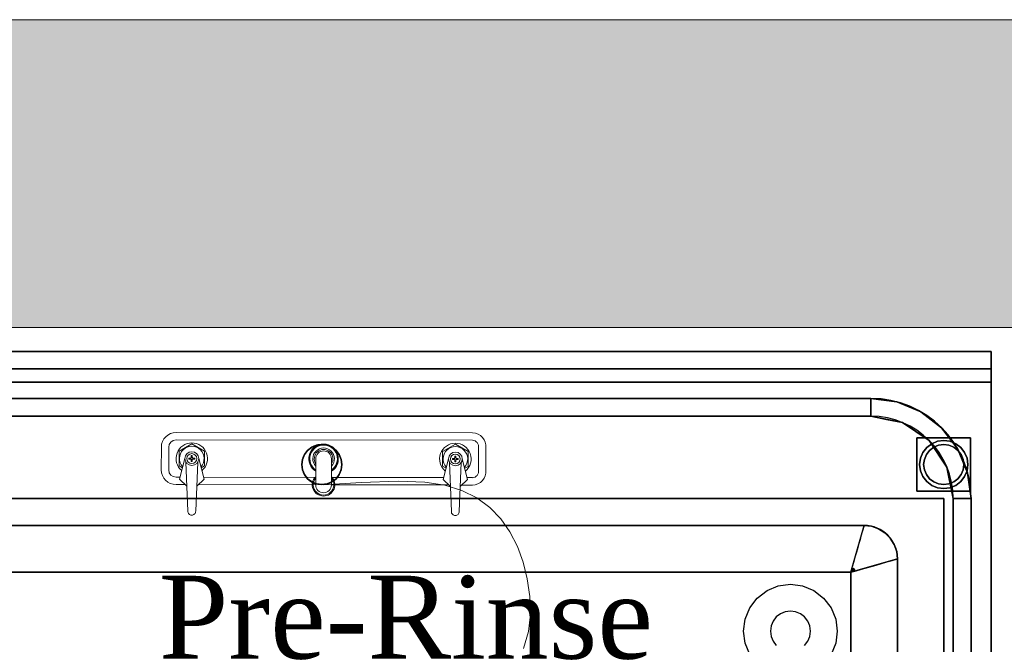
# Model space of a CAD drawing. Extents: x 3940905 to 4145695, y 925352 to 1109797.
# Tile 108 of 256: x 3948978 to 3949714, y 1101436 to 1101903. Entities that reach past the tile are written whole.
import ezdxf

# ---------------------------------------------------------------- set-up
doc = ezdxf.new("R2010")
doc.units = 0
doc.header["$LTSCALE"] = 750
doc.header["$MEASUREMENT"] = 0
for name, color, linetype, lineweight in [('CKD Equipments', 252, 'CONTINUOUS', 0), ('HATCH', 7, 'CONTINUOUS', 0), ('wall', 7, 'CONTINUOUS', 25)]:
    doc.layers.add(name, color=color, linetype=linetype, lineweight=lineweight)
doc.layers.add('TEXT', color=7, linetype='CONTINUOUS')
doc.styles.add('TXT1', font='times.ttf')

msp = doc.modelspace()

# ---------------------------------------------------------------- hatches: boundary and pattern name
at = {"layer": 'HATCH'}
h = msp.add_hatch(color=8, dxfattribs=at)
h.dxf.hatch_style = 1
h.paths.add_polyline_path([(3958691.96, 1101902.56), (3946096.96, 1101902.56), (3946096.96, 1087857.56), (3945966.96, 1087857.56), (3945966.96, 1073894.56), (3946129.96, 1073894.56), (3946129.96, 1067370.54), (3946586.96, 1067370.54), (3946586.96, 1071944.56), (3946586.96, 1074057.56), (3946196.96, 1074057.56), (3946196.96, 1087627.59), (3946321.96, 1087627.56), (3946321.96, 1101672.56), (3958691.96, 1101672.56)])

# ---------------------------------------------------------------- linework, layer by layer
at = {"layer": 'CKD Equipments', "color": 4, "lineweight": -2, "ltscale": 0.2}
for p, q in [((3948703.84, 1101654.66), (3949703.84, 1101654.66)), ((3949703.84, 1101654.66), (3949703.84, 1100954.66)), ((3948703.84, 1101641.66), (3949703.84, 1101641.66)), ((3948793.84, 1101619.54), (3949613.84, 1101619.54)), ((3949613.84, 1101606.26), (3948793.84, 1101606.26)), ((3949675.45, 1101044.66), (3949675.45, 1101544.66)), ((3949688.73, 1101544.66), (3949688.73, 1101044.66)), ((3948798.84, 1101524.66), (3949608.84, 1101524.66)), ((3949633.84, 1101499.66), (3949633.84, 1101049.66)), ((3949598.84, 1101489.66), (3948808.84, 1101489.66)), ((3949598.84, 1101059.66), (3949598.84, 1101489.66))]:
    msp.add_line(p, q, dxfattribs=at)
at = {"layer": 'CKD Equipments', "color": 6, "lineweight": 0}
for p, q in [((3949316.48, 1101593.77), (3949095.02, 1101594.1)), ((3949083.99, 1101583.1), (3949083.96, 1101566.2)), ((3949089.5, 1101583.09), (3949089.47, 1101566.19)), ((3949316.47, 1101588.27), (3949095.01, 1101588.59)), ((3949097.21, 1101580.14), (3949106.76, 1101585.63)), ((3949106.76, 1101585.63), (3949116.29, 1101580.11)), ((3949303.61, 1101585.35), (3949294.06, 1101579.85)), ((3949313.14, 1101579.82), (3949303.61, 1101585.35)), ((3949320.84, 1101565.86), (3949320.87, 1101582.75)), ((3949326.35, 1101565.85), (3949326.38, 1101582.74)), ((3949097.19, 1101569.12), (3949097.21, 1101580.14)), ((3949101.6, 1101574.62), (3949097.54, 1101559.2)), ((3949104.57, 1101574.25), (3949104.57, 1101574.99)), ((3949104.57, 1101574.99), (3949105.64, 1101574.99)), ((3949106.38, 1101576.79), (3949107.11, 1101576.79)), ((3949106.38, 1101575.72), (3949106.38, 1101576.79)), ((3949107.11, 1101576.79), (3949107.11, 1101575.72)), ((3949107.85, 1101574.98), (3949108.92, 1101574.98)), ((3949108.92, 1101574.98), (3949108.92, 1101574.25)), ((3949111.89, 1101574.61), (3949115.9, 1101559.18)), ((3949116.29, 1101580.11), (3949116.28, 1101569.09)), ((3949199.29, 1101574.48), (3949199.26, 1101555.02)), ((3949205.18, 1101580.35), (3949205.18, 1101580.35)), ((3949211.02, 1101555), (3949211.05, 1101574.46)), ((3949294.06, 1101579.85), (3949294.04, 1101568.83)), ((3949298.45, 1101574.34), (3949294.39, 1101558.92)), ((3949302.49, 1101574.7), (3949301.42, 1101574.7)), ((3949301.42, 1101574.7), (3949301.42, 1101573.96)), ((3949303.96, 1101576.5), (3949303.23, 1101576.5)), ((3949303.23, 1101576.5), (3949303.23, 1101575.43)), ((3949303.96, 1101575.43), (3949303.96, 1101576.5)), ((3949305.77, 1101574.69), (3949304.7, 1101574.69)), ((3949305.77, 1101573.96), (3949305.77, 1101574.69)), ((3949313.13, 1101568.81), (3949313.14, 1101579.82)), ((3949099.76, 1101567.63), (3949097.19, 1101569.12)), ((3949102.33, 1101571.97), (3949103.75, 1101535.32)), ((3949105.64, 1101574.25), (3949104.57, 1101574.25)), ((3949106.37, 1101572.44), (3949106.38, 1101573.52)), ((3949107.11, 1101572.44), (3949106.37, 1101572.44)), ((3949107.11, 1101573.51), (3949107.11, 1101572.44)), ((3949108.92, 1101574.25), (3949107.85, 1101574.25)), ((3949111.15, 1101571.96), (3949109.63, 1101535.32)), ((3949116.28, 1101569.09), (3949113.71, 1101567.61)), ((3949294.04, 1101568.83), (3949296.61, 1101567.35)), ((3949299.18, 1101571.69), (3949300.6, 1101535.04)), ((3949301.42, 1101573.96), (3949302.49, 1101573.96)), ((3949303.23, 1101573.23), (3949303.22, 1101572.16)), ((3949303.22, 1101572.16), (3949303.96, 1101572.16)), ((3949303.96, 1101572.16), (3949303.96, 1101573.23)), ((3949304.7, 1101573.96), (3949305.77, 1101573.96)), ((3949308, 1101571.67), (3949306.47, 1101535.03)), ((3949308.74, 1101574.32), (3949312.75, 1101558.89)), ((3949310.56, 1101567.33), (3949313.13, 1101568.81)), ((3949094.97, 1101560.68), (3949097.93, 1101560.67)), ((3949115.52, 1101560.65), (3949199.27, 1101560.53)), ((3949211.02, 1101560.51), (3949294.78, 1101560.39)), ((3949312.37, 1101560.36), (3949316.43, 1101560.35)), ((3949094.96, 1101555.17), (3949101.83, 1101555.16)), ((3949097.54, 1101559.2), (3949103.03, 1101554.03)), ((3949115.9, 1101559.18), (3949110.4, 1101554.02)), ((3949111.61, 1101555.14), (3949199.26, 1101555.02)), ((3949211.02, 1101555), (3949298.68, 1101554.87)), ((3949294.39, 1101558.92), (3949299.88, 1101553.74)), ((3949312.75, 1101558.89), (3949307.25, 1101553.73)), ((3949308.45, 1101554.86), (3949316.42, 1101554.85)), ((3949205.13, 1101549.13), (3949205.13, 1101549.13)), ((3949106.68, 1101532.38), (3949106.68, 1101532.38)), ((3949303.53, 1101532.09), (3949303.53, 1101532.09))]:
    msp.add_line(p, q, dxfattribs=at)
at = {"layer": 'CKD Equipments', "color": 5, "lineweight": 0}
for p, q in [((3949233.12, 1101556.67), (3949205.14, 1101555.01)), ((3949260.93, 1101557.63), (3949233.12, 1101556.67)), ((3949280.75, 1101557.06), (3949260.93, 1101557.63)), ((3949295.74, 1101554.84), (3949280.75, 1101557.06)), ((3949308.54, 1101550.85), (3949295.74, 1101554.84)), ((3949319.72, 1101545.19), (3949308.54, 1101550.85)), ((3949329.38, 1101538.03), (3949319.72, 1101545.19)), ((3949337.57, 1101529.5), (3949329.38, 1101538.03)), ((3949344.39, 1101519.75), (3949337.57, 1101529.5)), ((3949349.9, 1101508.94), (3949344.39, 1101519.75)), ((3949354.18, 1101497.22), (3949349.9, 1101508.94)), ((3949357.3, 1101484.73), (3949354.18, 1101497.22)), ((3949359.26, 1101471.67), (3949357.3, 1101484.73)), ((3949359.71, 1101458.4), (3949359.26, 1101471.67)), ((3949358.21, 1101445.31), (3949359.71, 1101458.4)), ((3949354.35, 1101432.82), (3949358.21, 1101445.31))]:
    msp.add_line(p, q, dxfattribs=at)
at = {"layer": 'CKD Equipments', "color": 4, "lineweight": -2, "ltscale": 0.2}
for centre, radius, start, end in [((3949613.84, 1101544.66), 74.89, 0, 90), ((3949613.84, 1101544.66), 61.61, 0, 90), ((3949203.84, 1101570.16), 15, 0, 180), ((3949203.84, 1101570.16), 15, 180, 0), ((3949608.84, 1101499.66), 25, 0, 90)]:
    msp.add_arc(centre, radius, start, end, dxfattribs=at)
at = {"layer": 'CKD Equipments', "color": 6, "lineweight": 0, "extrusion": (0, 0, -1)}
for centre, major_axis, start_param, end_param in [((3949095, 1101583.08), (-7.79, 7.79), 5.499248, 7.070044), ((3949316.29, 1101583.65), (-7.16, 7.16), 0.803528, 2.446153), ((3949095, 1101583.08), (3.9, 3.9), 3.928452, 5.499248), ((3949106.74, 1101574.62), (8.31, 8.31), 3.050809, 7.947687), ((3949106.74, 1101574.62), (-6.51, 6.51), 4.755399, 9.38469), ((3949205.17, 1101574.47), (7.79, 7.79), 2.920192, 8.078305), ((3949205.17, 1101574.47), (7.53, 7.53), 2.942086, 8.056411), ((3949205.17, 1101574.47), (7.27, 7.27), 2.965901, 8.032595), ((3949205.17, 1101574.47), (5.71, 5.71), 3.171995, 7.826501), ((3949205.17, 1101574.47), (4.93, 4.93), 3.35883, 7.639666), ((3949303.59, 1101574.33), (8.31, 8.31), 3.050809, 7.947687), ((3949303.59, 1101574.33), (-6.51, 6.51), 4.755399, 9.38469), ((3949316.28, 1101583.61), (3.3, 3.3), -0.7459, 0.970137), ((3949106.74, 1101574.62), (-3.64, 3.64), 5.499248, 11.782433), ((3949106.74, 1101574.62), (-2.6, 2.6), 5.499248, 11.782433), ((3949105.64, 1101575.72), (-0.519, 0.519), 2.357655, 3.928452), ((3949106.74, 1101574.62), (-0.519, 0.519), 5.499248, 11.782433), ((3949107.85, 1101575.72), (0.519, 0.519), 2.357655, 3.928452), ((3949205.17, 1101574.47), (-4.16, 4.16), 5.499248, 7.070044), ((3949205.17, 1101574.47), (-4.16, 4.16), 0.786859, 2.357655), ((3949303.59, 1101574.33), (-3.64, 3.64), 5.499248, 11.782433), ((3949303.59, 1101574.33), (-2.6, 2.6), 5.499248, 11.782433), ((3949302.49, 1101575.43), (-0.519, 0.519), 2.357655, 3.928452), ((3949303.59, 1101574.33), (-0.519, 0.519), 5.499248, 11.782433), ((3949304.7, 1101575.43), (0.519, 0.519), 2.357655, 3.928452), ((3949105.64, 1101573.52), (0.519, 0.519), -0.783937, 0.786859), ((3949107.84, 1101573.51), (0.519, 0.519), 3.928452, 5.499248), ((3949302.49, 1101573.23), (0.519, 0.519), -0.783937, 0.786859), ((3949304.69, 1101573.23), (0.519, 0.519), 3.928452, 5.499248), ((3949094.98, 1101566.19), (-7.79, 7.79), 3.928452, 5.499248), ((3949094.98, 1101566.19), (-3.9, 3.9), 3.928452, 5.499248), ((3949205.14, 1101555.01), (5.97, 5.97), -0.01461, 4.729921), ((3949205.14, 1101555.01), (-5.45, 5.45), 1.653108, 6.203796), ((3949316.27, 1101564.97), (-7.16, 7.16), 2.269158, 3.911783), ((3949316.26, 1101565.01), (3.3, 3.3), 0.603582, 2.319618), ((3949205.14, 1101555.01), (4.16, 4.16), 2.357655, 3.928452), ((3949205.14, 1101555.01), (-4.16, 4.16), 2.357655, 3.928452), ((3949106.69, 1101535.32), (2.08, 2.08), 2.357655, 3.928452), ((3949106.69, 1101535.32), (-2.08, 2.08), 2.357655, 3.928452), ((3949303.54, 1101535.03), (2.08, 2.08), 2.357655, 3.928452), ((3949303.54, 1101535.03), (-2.08, 2.08), 2.357655, 3.928452)]:
    msp.add_ellipse(centre, major_axis=major_axis, ratio=1, start_param=start_param, end_param=end_param, dxfattribs=at)
at = {"layer": 'CKD Equipments', "color": 4, "lineweight": -2, "ltscale": 0.2}
for points, invisible_edges in [([(3949196.34, 1101583.15, 850), (3949193.23, 1101580.76, 850), (3948703.84, 1101654.66, 850)], 14), ([(3949203.84, 1101585.16, 850), (3949199.96, 1101584.64, 850), (3948703.84, 1101654.66, 850), (3949703.84, 1101654.66, 850)], 10), ([(3949196.34, 1101583.15, 850), (3948703.84, 1101654.66, 850), (3949199.96, 1101584.64, 850)], 3), ([(3948703.84, 1101654.66, 850), (3949193.23, 1101580.76, 850), (3949190.85, 1101577.66, 850), (3948739.34, 1101544.66, 850)], 13), ([(3949703.84, 1101654.66, 850), (3949207.72, 1101584.64, 850), (3949203.84, 1101585.16, 850)], 13), ([(3949211.34, 1101583.15, 850), (3949207.72, 1101584.64, 850), (3949703.84, 1101654.66, 850)], 14), ([(3949214.45, 1101580.76, 850), (3949211.34, 1101583.15, 850), (3949703.84, 1101654.66, 850)], 14), ([(3949216.83, 1101577.66, 850), (3949214.45, 1101580.76, 850), (3949703.84, 1101654.66, 850)], 14), ([(3949216.83, 1101577.66, 850), (3949703.84, 1101654.66, 850), (3949668.34, 1101544.66, 850), (3949218.33, 1101574.04, 850)], 7), ([(3949703.84, 1100954.66, 850), (3949668.34, 1100990.16, 850), (3949668.34, 1101544.66, 850), (3949703.84, 1101654.66, 850)], 5), ([(3949703.84, 1101640.32, 905), (3949703.84, 1101638.73, 902.93), (3949703.84, 1101654.66, 850)], 14), ([(3949703.84, 1101641.32, 907.41), (3949703.84, 1101640.32, 905), (3949703.84, 1101654.66, 850)], 14), ([(3949703.84, 1101654.66, 1000), (3949703.84, 1101641.66, 1000), (3949703.84, 1101641.66, 910), (3949703.84, 1101654.66, 850)], 4), ([(3949703.84, 1101641.66, 910), (3949703.84, 1101641.32, 907.41), (3949703.84, 1101654.66, 850)], 14), ([(3949703.84, 1101631.66, 900), (3949703.84, 1100954.66, 900), (3949703.84, 1100954.66, 850), (3949703.84, 1101654.66, 850)], 8), ([(3949703.84, 1101636.66, 901.34), (3949703.84, 1101634.24, 900.34), (3949703.84, 1101654.66, 850)], 14), ([(3949703.84, 1101654.66, 850), (3949703.84, 1101634.24, 900.34), (3949703.84, 1101631.66, 900)], 13), ([(3949703.84, 1101636.66, 901.34), (3949703.84, 1101654.66, 850), (3949703.84, 1101638.73, 902.93)], 3), ([(3949703.84, 1101641.32, 907.41), (3949703.84, 1101641.66, 910), (3948703.84, 1101641.66, 910), (3948703.84, 1101641.32, 907.41)], 8), ([(3948703.84, 1101640.32, 905), (3949703.84, 1101640.32, 905), (3949703.84, 1101641.32, 907.41), (3948703.84, 1101641.32, 907.41)], 5), ([(3949703.84, 1101640.32, 905), (3948703.84, 1101640.32, 905), (3948703.84, 1101638.73, 902.93), (3949703.84, 1101638.73, 902.93)], 5), ([(3949703.84, 1101638.73, 902.93), (3948703.84, 1101638.73, 902.93), (3948703.84, 1101636.66, 901.34), (3949703.84, 1101636.66, 901.34)], 5), ([(3948703.84, 1101634.24, 900.34), (3949703.84, 1101634.24, 900.34), (3949703.84, 1101636.66, 901.34), (3948703.84, 1101636.66, 901.34)], 5), ([(3948703.84, 1101631.66, 900), (3949703.84, 1101631.66, 900), (3949703.84, 1101634.24, 900.34), (3948703.84, 1101634.24, 900.34)], 4), ([(3948793.84, 1101619.54, 900), (3949613.84, 1101619.54, 900), (3949703.84, 1101631.66, 900), (3948703.84, 1101631.66, 900)], 10), ([(3949613.84, 1101619.54, 900), (3949633.22, 1101616.99, 900), (3949703.84, 1101631.66, 900)], 14), ([(3949633.22, 1101616.99, 900), (3949651.28, 1101609.51, 900), (3949703.84, 1101631.66, 900)], 14), ([(3949651.28, 1101609.51, 900), (3949666.79, 1101597.61, 900), (3949703.84, 1101631.66, 900)], 14), ([(3949678.69, 1101582.1, 900), (3949703.84, 1101631.66, 900), (3949666.79, 1101597.61, 900)], 3), ([(3949703.84, 1101631.66, 900), (3949678.69, 1101582.1, 900), (3949686.17, 1101564.04, 900)], 13), ([(3949686.17, 1101564.04, 900), (3949688.73, 1101544.66, 900), (3949703.84, 1101631.66, 900)], 14), ([(3949703.84, 1101631.66, 900), (3949688.73, 1101544.66, 900), (3949688.73, 1101044.66, 900), (3949703.84, 1100954.66, 900)], 5), ([(3949625.63, 1101603.92, 890), (3949613.84, 1101619.54, 900), (3949613.84, 1101606.26, 890)], 1), ([(3949625.63, 1101603.92, 890), (3949633.22, 1101616.99, 900), (3949613.84, 1101619.54, 900)], 13), ([(3949625.63, 1101603.92, 890), (3949637.42, 1101601.57, 890), (3949633.22, 1101616.99, 900)], 14), ([(3949651.28, 1101609.51, 900), (3949633.22, 1101616.99, 900), (3949637.42, 1101601.57, 890)], 14), ([(3949203.84, 1101585.16, 890), (3949207.72, 1101584.64, 890), (3949613.84, 1101606.26, 890), (3948793.84, 1101606.26, 890)], 10), ([(3948793.84, 1101606.26, 890), (3949199.96, 1101584.64, 890), (3949203.84, 1101585.16, 890)], 13), ([(3948793.84, 1101606.26, 890), (3949190.85, 1101577.66, 890), (3949193.23, 1101580.76, 890)], 13), ([(3948793.84, 1101606.26, 890), (3949193.23, 1101580.76, 890), (3949196.34, 1101583.15, 890)], 13), ([(3948793.84, 1101606.26, 890), (3949196.34, 1101583.15, 890), (3949199.96, 1101584.64, 890)], 13), ([(3948798.84, 1101524.66, 890), (3949189.35, 1101566.27, 890), (3949188.84, 1101570.16, 890), (3948793.84, 1101606.26, 890)], 13), ([(3948793.84, 1101606.26, 890), (3949188.84, 1101570.16, 890), (3949189.35, 1101574.04, 890)], 13), ([(3949190.85, 1101577.66, 890), (3948793.84, 1101606.26, 890), (3949189.35, 1101574.04, 890)], 3), ([(3949613.84, 1101606.26, 890), (3949207.72, 1101584.64, 890), (3949211.34, 1101583.15, 890)], 13), ([(3949613.84, 1101606.26, 890), (3949211.34, 1101583.15, 890), (3949214.45, 1101580.76, 890)], 13), ([(3949613.84, 1101606.26, 890), (3949214.45, 1101580.76, 890), (3949216.83, 1101577.66, 890)], 13), ([(3949216.83, 1101577.66, 890), (3949218.33, 1101574.04, 890), (3949613.84, 1101606.26, 890)], 14), ([(3949613.84, 1101606.26, 890), (3949218.33, 1101574.04, 890), (3949218.84, 1101570.16, 890), (3949608.84, 1101524.66, 890)], 13), ([(3949613.84, 1101606.26, 890), (3949608.84, 1101524.66, 890), (3949614.4, 1101524.03, 890), (3949637.42, 1101601.57, 890)], 5), ([(3949651.28, 1101609.51, 900), (3949637.42, 1101601.57, 890), (3949647.41, 1101594.9, 890)], 13), ([(3949651.28, 1101609.51, 900), (3949647.41, 1101594.9, 890), (3949666.79, 1101597.61, 900)], 3), ([(3949637.42, 1101601.57, 890), (3949614.4, 1101524.03, 890), (3949657.4, 1101588.22, 890)], 3), ([(3949657.4, 1101588.22, 890), (3949666.79, 1101597.61, 900), (3949647.41, 1101594.9, 890)], 3), ([(3949664.08, 1101578.23, 890), (3949666.79, 1101597.61, 900), (3949657.4, 1101588.22, 890)], 3), ([(3949666.79, 1101597.61, 900), (3949664.08, 1101578.23, 890), (3949678.69, 1101582.1, 900)], 3), ([(3949193.23, 1101580.76, 850), (3949196.34, 1101583.15, 850), (3949196.34, 1101583.15, 890), (3949193.23, 1101580.76, 890)], 10), ([(3949196.34, 1101583.15, 850), (3949199.96, 1101584.64, 850), (3949199.96, 1101584.64, 890), (3949196.34, 1101583.15, 890)], 10), ([(3949203.84, 1101585.16, 890), (3949199.96, 1101584.64, 890), (3949199.96, 1101584.64, 850), (3949203.84, 1101585.16, 850)], 10), ([(3949203.84, 1101585.16, 850), (3949207.72, 1101584.64, 850), (3949207.72, 1101584.64, 890), (3949203.84, 1101585.16, 890)], 10), ([(3949207.72, 1101584.64, 850), (3949211.34, 1101583.15, 850), (3949211.34, 1101583.15, 890), (3949207.72, 1101584.64, 890)], 10), ([(3949211.34, 1101583.15, 850), (3949214.45, 1101580.76, 850), (3949214.45, 1101580.76, 890), (3949211.34, 1101583.15, 890)], 10), ([(3949619.69, 1101522.18, 890), (3949670.76, 1101568.23, 890), (3949657.4, 1101588.22, 890), (3949614.4, 1101524.03, 890)], 5), ([(3949685.73, 1101574.81, 5), (3949668.34, 1101588.16, 5), (3949663.68, 1101587.54, 5), (3949652.75, 1101579.16, 5)], 13), ([(3949681.07, 1101582.88, 0), (3949683.93, 1101579.16, 0), (3949652.75, 1101579.16, 0), (3949668.34, 1101588.16, 0)], 14), ([(3949652.75, 1101579.16, 0), (3949663.68, 1101587.54, 0), (3949668.34, 1101588.16, 0)], 13), ([(3949663.68, 1101587.54, 5), (3949659.34, 1101585.74, 5), (3949655.61, 1101582.88, 5), (3949652.75, 1101579.16, 5)], 8), ([(3949655.61, 1101582.88, 0), (3949659.34, 1101585.74, 0), (3949663.68, 1101587.54, 0), (3949652.75, 1101579.16, 0)], 4), ([(3949655.61, 1101582.88, 0), (3949652.75, 1101579.16, 0), (3949652.75, 1101579.16, 5), (3949655.61, 1101582.88, 5)], 10), ([(3949653.34, 1101570.16, 5), (3949653.85, 1101574.04, 5), (3949655.35, 1101577.66, 5), (3949668.34, 1101585.16, 5)], 12), ([(3949660.84, 1101583.15, 5), (3949664.46, 1101584.64, 5), (3949668.34, 1101585.16, 5), (3949655.35, 1101577.66, 5)], 12), ([(3949655.35, 1101577.66, 75), (3949660.84, 1101583.15, 75), (3949657.73, 1101580.76, 75)], 1), ([(3949660.84, 1101583.15, 5), (3949655.35, 1101577.66, 5), (3949657.73, 1101580.76, 5)], 1), ([(3949659.34, 1101585.74, 0), (3949655.61, 1101582.88, 0), (3949655.61, 1101582.88, 5), (3949659.34, 1101585.74, 5)], 10), ([(3949660.84, 1101583.15, 75), (3949660.84, 1101583.15, 5), (3949657.73, 1101580.76, 5), (3949657.73, 1101580.76, 75)], 5), ([(3949663.68, 1101587.54, 0), (3949659.34, 1101585.74, 0), (3949659.34, 1101585.74, 5), (3949663.68, 1101587.54, 5)], 10), ([(3949664.46, 1101584.64, 75), (3949660.84, 1101583.15, 75), (3949668.34, 1101585.16, 75)], 2), ([(3949664.46, 1101584.64, 75), (3949664.46, 1101584.64, 5), (3949660.84, 1101583.15, 5), (3949660.84, 1101583.15, 75)], 5), ([(3949668.34, 1101588.16, 0), (3949663.68, 1101587.54, 0), (3949663.68, 1101587.54, 5), (3949668.34, 1101588.16, 5)], 10), ([(3949664.08, 1101578.23, 890), (3949670.76, 1101568.23, 890), (3949678.69, 1101582.1, 900)], 14), ([(3949664.46, 1101584.64, 5), (3949664.46, 1101584.64, 75), (3949668.34, 1101585.16, 75), (3949668.34, 1101585.16, 5)], 5), ([(3949685.73, 1101574.81, 5), (3949683.93, 1101579.16, 5), (3949681.07, 1101582.88, 5), (3949668.34, 1101588.16, 5)], 12), ([(3949677.34, 1101585.74, 5), (3949673, 1101587.54, 5), (3949668.34, 1101588.16, 5), (3949681.07, 1101582.88, 5)], 4), ([(3949668.34, 1101588.16, 0), (3949673, 1101587.54, 0), (3949677.34, 1101585.74, 0), (3949681.07, 1101582.88, 0)], 8), ([(3949668.34, 1101588.16, 5), (3949673, 1101587.54, 5), (3949673, 1101587.54, 0), (3949668.34, 1101588.16, 0)], 10), ([(3949672.22, 1101584.64, 75), (3949668.34, 1101585.16, 75), (3949678.95, 1101580.76, 75), (3949675.84, 1101583.15, 75)], 2), ([(3949678.95, 1101580.76, 5), (3949668.34, 1101585.16, 5), (3949672.22, 1101584.64, 5), (3949675.84, 1101583.15, 5)], 1), ([(3949672.22, 1101584.64, 75), (3949672.22, 1101584.64, 5), (3949668.34, 1101585.16, 5), (3949668.34, 1101585.16, 75)], 5), ([(3949670.76, 1101568.23, 890), (3949686.17, 1101564.04, 900), (3949678.69, 1101582.1, 900)], 13), ([(3949675.84, 1101583.15, 75), (3949675.84, 1101583.15, 5), (3949672.22, 1101584.64, 5), (3949672.22, 1101584.64, 75)], 5), ([(3949677.34, 1101585.74, 0), (3949673, 1101587.54, 0), (3949673, 1101587.54, 5), (3949677.34, 1101585.74, 5)], 10), ([(3949678.95, 1101580.76, 75), (3949678.95, 1101580.76, 5), (3949675.84, 1101583.15, 5), (3949675.84, 1101583.15, 75)], 5), ([(3949681.07, 1101582.88, 0), (3949677.34, 1101585.74, 0), (3949677.34, 1101585.74, 5), (3949681.07, 1101582.88, 5)], 10), ([(3949683.93, 1101579.16, 0), (3949681.07, 1101582.88, 0), (3949681.07, 1101582.88, 5), (3949683.93, 1101579.16, 5)], 10), ([(3949190.85, 1101577.66, 850), (3949189.35, 1101574.04, 850), (3948739.34, 1101544.66, 850)], 14), ([(3949189.35, 1101574.04, 850), (3949190.85, 1101577.66, 850), (3949190.85, 1101577.66, 890), (3949189.35, 1101574.04, 890)], 10), ([(3949190.85, 1101577.66, 850), (3949193.23, 1101580.76, 850), (3949193.23, 1101580.76, 890), (3949190.85, 1101577.66, 890)], 10), ([(3949214.45, 1101580.76, 850), (3949216.83, 1101577.66, 850), (3949216.83, 1101577.66, 890), (3949214.45, 1101580.76, 890)], 10), ([(3949216.83, 1101577.66, 850), (3949218.33, 1101574.04, 850), (3949218.33, 1101574.04, 890), (3949216.83, 1101577.66, 890)], 10), ([(3949652.75, 1101579.16, 5), (3949650.95, 1101574.81, 5), (3949650.34, 1101570.16, 5), (3949685.73, 1101574.81, 5)], 12), ([(3949652.75, 1101579.16, 0), (3949683.93, 1101579.16, 0), (3949650.95, 1101565.5, 0), (3949650.34, 1101570.16, 0)], 11), ([(3949652.75, 1101579.16, 0), (3949650.34, 1101570.16, 0), (3949650.95, 1101574.81, 0)], 1), ([(3949650.34, 1101570.16, 5), (3949685.73, 1101565.5, 5), (3949686.34, 1101570.16, 5), (3949685.73, 1101574.81, 5)], 9), ([(3949650.34, 1101570.16, 5), (3949650.95, 1101574.81, 5), (3949650.95, 1101574.81, 0), (3949650.34, 1101570.16, 0)], 2), ([(3949650.95, 1101565.5, 0), (3949683.93, 1101579.16, 0), (3949685.73, 1101574.81, 0), (3949685.73, 1101565.5, 0)], 13), ([(3949652.75, 1101579.16, 0), (3949650.95, 1101574.81, 0), (3949650.95, 1101574.81, 5), (3949652.75, 1101579.16, 5)], 10), ([(3949682.83, 1101574.04, 75), (3949681.33, 1101577.66, 75), (3949678.95, 1101580.76, 75), (3949653.34, 1101570.16, 75)], 12), ([(3949655.35, 1101577.66, 75), (3949653.85, 1101574.04, 75), (3949653.34, 1101570.16, 75), (3949678.95, 1101580.76, 75)], 12), ([(3949655.35, 1101577.66, 75), (3949655.35, 1101577.66, 5), (3949653.85, 1101574.04, 5), (3949653.85, 1101574.04, 75)], 5), ([(3949657.73, 1101580.76, 75), (3949657.73, 1101580.76, 5), (3949655.35, 1101577.66, 5), (3949655.35, 1101577.66, 75)], 5), ([(3949678.95, 1101580.76, 5), (3949681.33, 1101577.66, 5), (3949682.83, 1101574.04, 5)], 12), ([(3949678.95, 1101580.76, 75), (3949681.33, 1101577.66, 75), (3949681.33, 1101577.66, 5), (3949678.95, 1101580.76, 5)], 10), ([(3949681.33, 1101577.66, 5), (3949681.33, 1101577.66, 75), (3949682.83, 1101574.04, 75), (3949682.83, 1101574.04, 5)], 5), ([(3949685.73, 1101574.81, 0), (3949683.93, 1101579.16, 0), (3949683.93, 1101579.16, 5), (3949685.73, 1101574.81, 5)], 10), ([(3949685.73, 1101565.5, 0), (3949685.73, 1101574.81, 0), (3949686.34, 1101570.16, 0)], 1), ([(3949686.34, 1101570.16, 0), (3949685.73, 1101574.81, 0), (3949685.73, 1101574.81, 5), (3949686.34, 1101570.16, 5)], 2), ([(3949188.84, 1101570.16, 850), (3948739.34, 1101544.66, 850), (3949189.35, 1101574.04, 850)], 3), ([(3949189.35, 1101566.27, 850), (3948739.34, 1101544.66, 850), (3949188.84, 1101570.16, 850)], 3), ([(3949188.84, 1101570.16, 850), (3949189.35, 1101574.04, 850), (3949189.35, 1101574.04, 890), (3949188.84, 1101570.16, 890)], 2), ([(3949189.35, 1101566.27, 890), (3949189.35, 1101566.27, 850), (3949188.84, 1101570.16, 850), (3949188.84, 1101570.16, 890)], 1), ([(3949218.33, 1101574.04, 850), (3949668.34, 1101544.66, 850), (3949218.84, 1101570.16, 850)], 3), ([(3949218.33, 1101574.04, 850), (3949218.84, 1101570.16, 850), (3949218.84, 1101570.16, 890), (3949218.33, 1101574.04, 890)], 8), ([(3949218.84, 1101570.16, 850), (3949668.34, 1101544.66, 850), (3949218.33, 1101566.27, 850)], 3), ([(3949218.84, 1101570.16, 890), (3949218.33, 1101566.27, 890), (3949608.84, 1101524.66, 890)], 14), ([(3949218.84, 1101570.16, 850), (3949218.33, 1101566.27, 850), (3949218.33, 1101566.27, 890), (3949218.84, 1101570.16, 890)], 2), ([(3949670.76, 1101568.23, 890), (3949619.69, 1101522.18, 890), (3949624.43, 1101519.2, 890), (3949675.45, 1101544.66, 890)], 5), ([(3949685.73, 1101565.5, 5), (3949650.34, 1101570.16, 5), (3949650.95, 1101565.5, 5), (3949659.34, 1101554.57, 5)], 13), ([(3949650.34, 1101570.16, 0), (3949650.95, 1101565.5, 0), (3949650.95, 1101565.5, 5), (3949650.34, 1101570.16, 5)], 2), ([(3949653.34, 1101570.16, 75), (3949653.85, 1101566.27, 75), (3949655.35, 1101562.66, 75), (3949682.83, 1101574.04, 75)], 12), ([(3949655.35, 1101562.66, 5), (3949653.34, 1101570.16, 5), (3949682.83, 1101574.04, 5), (3949657.73, 1101559.55, 5)], 7), ([(3949653.85, 1101574.04, 75), (3949653.85, 1101574.04, 5), (3949653.34, 1101570.16, 5), (3949653.34, 1101570.16, 75)], 1), ([(3949653.85, 1101566.27, 5), (3949653.34, 1101570.16, 5), (3949655.35, 1101562.66, 5)], 2), ([(3949653.34, 1101570.16, 75), (3949653.34, 1101570.16, 5), (3949653.85, 1101566.27, 5), (3949653.85, 1101566.27, 75)], 4), ([(3949682.83, 1101574.04, 75), (3949655.35, 1101562.66, 75), (3949657.73, 1101559.55, 75), (3949683.34, 1101570.16, 75)], 5), ([(3949657.73, 1101559.55, 75), (3949672.22, 1101555.67, 75), (3949675.84, 1101557.17, 75), (3949683.34, 1101570.16, 75)], 13), ([(3949686.17, 1101564.04, 900), (3949670.76, 1101568.23, 890), (3949673.1, 1101556.44, 890)], 13), ([(3949682.83, 1101566.27, 75), (3949683.34, 1101570.16, 75), (3949675.84, 1101557.17, 75), (3949681.33, 1101562.66, 75)], 6), ([(3949683.34, 1101570.16, 5), (3949682.83, 1101566.27, 5), (3949682.83, 1101574.04, 5)], 2), ([(3949683.34, 1101570.16, 5), (3949682.83, 1101574.04, 5), (3949682.83, 1101574.04, 75), (3949683.34, 1101570.16, 75)], 2), ([(3949682.83, 1101566.27, 75), (3949682.83, 1101566.27, 5), (3949683.34, 1101570.16, 5), (3949683.34, 1101570.16, 75)], 1), ([(3949686.34, 1101570.16, 5), (3949685.73, 1101565.5, 5), (3949685.73, 1101565.5, 0), (3949686.34, 1101570.16, 0)], 2), ([(3949189.35, 1101566.27, 850), (3949190.85, 1101562.66, 850), (3948739.34, 1101544.66, 850)], 14), ([(3949190.85, 1101562.66, 850), (3949193.23, 1101559.55, 850), (3948739.34, 1101544.66, 850)], 14), ([(3948798.84, 1101524.66, 890), (3949190.85, 1101562.66, 890), (3949189.35, 1101566.27, 890)], 13), ([(3948798.84, 1101524.66, 890), (3949193.23, 1101559.55, 890), (3949190.85, 1101562.66, 890)], 13), ([(3949190.85, 1101562.66, 890), (3949190.85, 1101562.66, 850), (3949189.35, 1101566.27, 850), (3949189.35, 1101566.27, 890)], 5), ([(3949193.23, 1101559.55, 890), (3949193.23, 1101559.55, 850), (3949190.85, 1101562.66, 850), (3949190.85, 1101562.66, 890)], 5), ([(3949214.45, 1101559.55, 850), (3949216.83, 1101562.66, 850), (3949668.34, 1101544.66, 850)], 14), ([(3949608.84, 1101524.66, 890), (3949216.83, 1101562.66, 890), (3949214.45, 1101559.55, 890)], 13), ([(3949216.83, 1101562.66, 850), (3949214.45, 1101559.55, 850), (3949214.45, 1101559.55, 890), (3949216.83, 1101562.66, 890)], 10), ([(3949668.34, 1101544.66, 850), (3949216.83, 1101562.66, 850), (3949218.33, 1101566.27, 850)], 13), ([(3949608.84, 1101524.66, 890), (3949218.33, 1101566.27, 890), (3949216.83, 1101562.66, 890)], 13), ([(3949218.33, 1101566.27, 850), (3949216.83, 1101562.66, 850), (3949216.83, 1101562.66, 890), (3949218.33, 1101566.27, 890)], 10), ([(3949652.75, 1101561.16, 5), (3949655.61, 1101557.43, 5), (3949659.34, 1101554.57, 5), (3949650.95, 1101565.5, 5)], 4), ([(3949677.34, 1101554.57, 0), (3949650.95, 1101565.5, 0), (3949685.73, 1101565.5, 0), (3949681.07, 1101557.43, 0)], 7), ([(3949650.95, 1101565.5, 0), (3949677.34, 1101554.57, 0), (3949673, 1101552.77, 0), (3949659.34, 1101554.57, 0)], 13), ([(3949659.34, 1101554.57, 0), (3949655.61, 1101557.43, 0), (3949652.75, 1101561.16, 0), (3949650.95, 1101565.5, 0)], 8), ([(3949650.95, 1101565.5, 0), (3949652.75, 1101561.16, 0), (3949652.75, 1101561.16, 5), (3949650.95, 1101565.5, 5)], 10), ([(3949652.75, 1101561.16, 0), (3949655.61, 1101557.43, 0), (3949655.61, 1101557.43, 5), (3949652.75, 1101561.16, 5)], 10), ([(3949653.85, 1101566.27, 75), (3949653.85, 1101566.27, 5), (3949655.35, 1101562.66, 5), (3949655.35, 1101562.66, 75)], 5), ([(3949655.35, 1101562.66, 75), (3949655.35, 1101562.66, 5), (3949657.73, 1101559.55, 5), (3949657.73, 1101559.55, 75)], 5), ([(3949659.34, 1101554.57, 5), (3949673, 1101552.77, 5), (3949677.34, 1101554.57, 5), (3949685.73, 1101565.5, 5)], 13), ([(3949675.84, 1101557.17, 5), (3949672.22, 1101555.67, 5), (3949682.83, 1101566.27, 5), (3949678.95, 1101559.55, 5)], 6), ([(3949686.17, 1101564.04, 900), (3949673.1, 1101556.44, 890), (3949688.73, 1101544.66, 900)], 3), ([(3949681.33, 1101562.66, 75), (3949675.84, 1101557.17, 75), (3949678.95, 1101559.55, 75)], 1), ([(3949685.73, 1101565.5, 5), (3949677.34, 1101554.57, 5), (3949681.07, 1101557.43, 5), (3949683.93, 1101561.16, 5)], 1), ([(3949678.95, 1101559.55, 5), (3949682.83, 1101566.27, 5), (3949681.33, 1101562.66, 5)], 1), ([(3949678.95, 1101559.55, 75), (3949678.95, 1101559.55, 5), (3949681.33, 1101562.66, 5), (3949681.33, 1101562.66, 75)], 5), ([(3949681.07, 1101557.43, 0), (3949685.73, 1101565.5, 0), (3949683.93, 1101561.16, 0)], 1), ([(3949681.07, 1101557.43, 0), (3949683.93, 1101561.16, 0), (3949683.93, 1101561.16, 5), (3949681.07, 1101557.43, 5)], 10), ([(3949681.33, 1101562.66, 75), (3949681.33, 1101562.66, 5), (3949682.83, 1101566.27, 5), (3949682.83, 1101566.27, 75)], 5), ([(3949683.93, 1101561.16, 0), (3949685.73, 1101565.5, 0), (3949685.73, 1101565.5, 5), (3949683.93, 1101561.16, 5)], 10), ([(3949196.34, 1101557.17, 850), (3948739.34, 1101544.66, 850), (3949193.23, 1101559.55, 850)], 3), ([(3949199.96, 1101555.67, 850), (3948739.34, 1101544.66, 850), (3949196.34, 1101557.17, 850)], 3), ([(3949203.84, 1101555.16, 850), (3949207.72, 1101555.67, 850), (3949668.34, 1101544.66, 850), (3948739.34, 1101544.66, 850)], 10), ([(3948739.34, 1101544.66, 850), (3949199.96, 1101555.67, 850), (3949203.84, 1101555.16, 850)], 13), ([(3949193.23, 1101559.55, 890), (3948798.84, 1101524.66, 890), (3949196.34, 1101557.17, 890)], 3), ([(3949199.96, 1101555.67, 890), (3949196.34, 1101557.17, 890), (3948798.84, 1101524.66, 890)], 14), ([(3949203.84, 1101555.16, 890), (3949199.96, 1101555.67, 890), (3948798.84, 1101524.66, 890)], 14), ([(3948798.84, 1101524.66, 890), (3949608.84, 1101524.66, 890), (3949203.84, 1101555.16, 890)], 14), ([(3949193.23, 1101559.55, 890), (3949196.34, 1101557.17, 890), (3949196.34, 1101557.17, 850), (3949193.23, 1101559.55, 850)], 10), ([(3949199.96, 1101555.67, 850), (3949196.34, 1101557.17, 850), (3949196.34, 1101557.17, 890), (3949199.96, 1101555.67, 890)], 10), ([(3949203.84, 1101555.16, 850), (3949199.96, 1101555.67, 850), (3949199.96, 1101555.67, 890), (3949203.84, 1101555.16, 890)], 10), ([(3949207.72, 1101555.67, 890), (3949203.84, 1101555.16, 890), (3949608.84, 1101524.66, 890)], 14), ([(3949203.84, 1101555.16, 890), (3949207.72, 1101555.67, 890), (3949207.72, 1101555.67, 850), (3949203.84, 1101555.16, 850)], 10), ([(3949211.34, 1101557.17, 850), (3949668.34, 1101544.66, 850), (3949207.72, 1101555.67, 850)], 3), ([(3949211.34, 1101557.17, 890), (3949207.72, 1101555.67, 890), (3949608.84, 1101524.66, 890)], 14), ([(3949211.34, 1101557.17, 850), (3949207.72, 1101555.67, 850), (3949207.72, 1101555.67, 890), (3949211.34, 1101557.17, 890)], 10), ([(3949211.34, 1101557.17, 850), (3949214.45, 1101559.55, 850), (3949668.34, 1101544.66, 850)], 14), ([(3949211.34, 1101557.17, 890), (3949608.84, 1101524.66, 890), (3949214.45, 1101559.55, 890)], 3), ([(3949214.45, 1101559.55, 850), (3949211.34, 1101557.17, 850), (3949211.34, 1101557.17, 890), (3949214.45, 1101559.55, 890)], 10), ([(3949655.61, 1101557.43, 0), (3949659.34, 1101554.57, 0), (3949659.34, 1101554.57, 5), (3949655.61, 1101557.43, 5)], 10), ([(3949660.84, 1101557.17, 75), (3949664.46, 1101555.67, 75), (3949668.34, 1101555.16, 75), (3949657.73, 1101559.55, 75)], 4), ([(3949672.22, 1101555.67, 75), (3949657.73, 1101559.55, 75), (3949668.34, 1101555.16, 75)], 3), ([(3949668.34, 1101555.16, 5), (3949664.46, 1101555.67, 5), (3949660.84, 1101557.17, 5), (3949657.73, 1101559.55, 5)], 8), ([(3949668.34, 1101555.16, 5), (3949657.73, 1101559.55, 5), (3949672.22, 1101555.67, 5)], 3), ([(3949657.73, 1101559.55, 75), (3949657.73, 1101559.55, 5), (3949660.84, 1101557.17, 5), (3949660.84, 1101557.17, 75)], 5), ([(3949659.34, 1101554.57, 5), (3949663.68, 1101552.77, 5), (3949668.34, 1101552.16, 5), (3949673, 1101552.77, 5)], 8), ([(3949668.34, 1101552.16, 0), (3949663.68, 1101552.77, 0), (3949659.34, 1101554.57, 0), (3949673, 1101552.77, 0)], 4), ([(3949659.34, 1101554.57, 0), (3949663.68, 1101552.77, 0), (3949663.68, 1101552.77, 5), (3949659.34, 1101554.57, 5)], 10), ([(3949660.84, 1101557.17, 75), (3949660.84, 1101557.17, 5), (3949664.46, 1101555.67, 5), (3949664.46, 1101555.67, 75)], 5), ([(3949668.34, 1101552.16, 5), (3949663.68, 1101552.77, 5), (3949663.68, 1101552.77, 0), (3949668.34, 1101552.16, 0)], 10), ([(3949664.46, 1101555.67, 75), (3949664.46, 1101555.67, 5), (3949668.34, 1101555.16, 5), (3949668.34, 1101555.16, 75)], 5), ([(3949672.22, 1101555.67, 5), (3949672.22, 1101555.67, 75), (3949668.34, 1101555.16, 75), (3949668.34, 1101555.16, 5)], 5), ([(3949668.34, 1101552.16, 0), (3949673, 1101552.77, 0), (3949673, 1101552.77, 5), (3949668.34, 1101552.16, 5)], 10), ([(3949672.22, 1101555.67, 75), (3949672.22, 1101555.67, 5), (3949675.84, 1101557.17, 5), (3949675.84, 1101557.17, 75)], 5), ([(3949673, 1101552.77, 0), (3949677.34, 1101554.57, 0), (3949677.34, 1101554.57, 5), (3949673, 1101552.77, 5)], 10), ([(3949675.45, 1101544.66, 890), (3949688.73, 1101544.66, 900), (3949673.1, 1101556.44, 890)], 2), ([(3949675.84, 1101557.17, 75), (3949675.84, 1101557.17, 5), (3949678.95, 1101559.55, 5), (3949678.95, 1101559.55, 75)], 5), ([(3949677.34, 1101554.57, 0), (3949681.07, 1101557.43, 0), (3949681.07, 1101557.43, 5), (3949677.34, 1101554.57, 5)], 10), ([(3948739.34, 1101544.66, 480), (3949539.35, 1101449.54, 480), (3949538.84, 1101445.66, 480)], 13), ([(3949539.35, 1101449.54, 480), (3948739.34, 1101544.66, 480), (3949540.85, 1101453.16, 480)], 3), ([(3948739.34, 1101544.66, 480), (3949538.84, 1101445.66, 480), (3949539.35, 1101441.77, 480)], 13), ([(3949543.23, 1101456.26, 480), (3949540.85, 1101453.16, 480), (3948739.34, 1101544.66, 480)], 14), ([(3949546.34, 1101458.65, 480), (3949543.23, 1101456.26, 480), (3948739.34, 1101544.66, 480), (3949668.34, 1101544.66, 480)], 10), ([(3949539.35, 1101441.77, 480), (3949540.85, 1101438.16, 480), (3948739.34, 1100990.16, 480), (3948739.34, 1101544.66, 480)], 10), ([(3949668.34, 1101544.66, 480), (3949549.96, 1101460.14, 480), (3949546.34, 1101458.65, 480)], 13), ([(3949553.84, 1101460.66, 480), (3949549.96, 1101460.14, 480), (3949668.34, 1101544.66, 480)], 14), ([(3949557.72, 1101460.14, 480), (3949553.84, 1101460.66, 480), (3949668.34, 1101544.66, 480)], 14), ([(3949561.34, 1101458.65, 480), (3949557.72, 1101460.14, 480), (3949668.34, 1101544.66, 480)], 14), ([(3949668.34, 1101544.66, 480), (3949564.45, 1101456.26, 480), (3949561.34, 1101458.65, 480)], 13), ([(3949564.45, 1101456.26, 480), (3949668.34, 1101544.66, 480), (3949566.83, 1101453.16, 480)], 3), ([(3949668.34, 1100990.16, 480), (3949564.45, 1101435.05, 480), (3949566.83, 1101438.16, 480), (3949668.34, 1101544.66, 480)], 5), ([(3949568.33, 1101449.54, 480), (3949566.83, 1101453.16, 480), (3949668.34, 1101544.66, 480)], 14), ([(3949566.83, 1101438.16, 480), (3949568.33, 1101441.77, 480), (3949668.34, 1101544.66, 480)], 14), ([(3949668.34, 1101544.66, 480), (3949568.84, 1101445.66, 480), (3949568.33, 1101449.54, 480)], 13), ([(3949568.84, 1101445.66, 480), (3949668.34, 1101544.66, 480), (3949568.33, 1101441.77, 480)], 3), ([(3949675.45, 1101544.66, 890), (3949624.43, 1101519.2, 890), (3949628.39, 1101515.24, 890)], 13), ([(3949675.45, 1101544.66, 890), (3949628.39, 1101515.24, 890), (3949631.36, 1101510.5, 890)], 13), ([(3949675.45, 1101544.66, 890), (3949631.36, 1101510.5, 890), (3949633.21, 1101505.22, 890)], 13), ([(3949675.45, 1101544.66, 890), (3949633.21, 1101505.22, 890), (3949633.84, 1101499.66, 890), (3949675.45, 1101044.66, 890)], 5), ([(3949608.84, 1101524.66, 890), (3949607.69, 1101520.64, 847.5), (3949614.17, 1101521.23, 862.4)], 14), ([(3949614.17, 1101521.23, 862.4), (3949614.4, 1101524.03, 890), (3949608.84, 1101524.66, 890)], 13), ([(3949614.4, 1101524.03, 890), (3949614.17, 1101521.23, 862.4), (3949619.69, 1101522.18, 890)], 3), ([(3949613.95, 1101512.15, 778.87), (3949606.54, 1101516.62, 805), (3949605.87, 1101514.25, 780)], 13), ([(3949606.54, 1101516.62, 805), (3949614.36, 1101516.66, 820.31), (3949607.69, 1101520.64, 847.5)], 3), ([(3949619.69, 1101522.18, 890), (3949619.8, 1101517.68, 852.75), (3949624.43, 1101519.2, 890)], 3), ([(3949626.87, 1101510.61, 852.75), (3949628.39, 1101515.24, 890), (3949624.43, 1101519.2, 890)], 13), ([(3949604.51, 1101509.52, 730), (3949603.84, 1101507.16, 705), (3949611, 1101507.95, 730)], 14), ([(3949604.51, 1101509.52, 730), (3949612.2, 1101510.19, 754.46), (3949605.19, 1101511.89, 755)], 3), ([(3949612.2, 1101510.19, 754.46), (3949605.87, 1101514.25, 780), (3949605.19, 1101511.89, 755)], 13), ([(3949628.39, 1101515.24, 890), (3949626.87, 1101510.61, 852.75), (3949631.36, 1101510.5, 890)], 3), ([(3949633.21, 1101505.22, 890), (3949631.36, 1101510.5, 890), (3949630.42, 1101504.99, 862.41)], 14), ([(3949602.49, 1101502.43, 655), (3949601.81, 1101500.06, 630), (3949605.29, 1101501.92, 654.42)], 14), ([(3949602.49, 1101502.43, 655), (3949605.29, 1101501.92, 654.42), (3949603.16, 1101504.79, 680)], 3), ([(3949607.97, 1101505.08, 692.53), (3949603.84, 1101507.16, 705), (3949603.16, 1101504.79, 680)], 13), ([(3949623.05, 1101501.02, 781.54), (3949621.78, 1101496.21, 762.5), (3949625.8, 1101497.36, 805)], 13), ([(3949625.8, 1101497.36, 805), (3949629.82, 1101498.51, 847.5), (3949625.85, 1101505.18, 820.32)], 14), ([(3949630.42, 1101504.99, 862.41), (3949629.82, 1101498.51, 847.5), (3949633.84, 1101499.66, 890)], 13), ([(3949630.42, 1101504.99, 862.41), (3949633.84, 1101499.66, 890), (3949633.21, 1101505.22, 890)], 13), ([(3949600.07, 1101492.2, 547.6), (3949599.99, 1101493.68, 562.5), (3949598.84, 1101489.66, 520)], 1), ([(3949601.14, 1101497.7, 605), (3949599.99, 1101493.68, 562.5), (3949602.44, 1101495.92, 589.69)], 14), ([(3949601.81, 1101500.06, 630), (3949601.14, 1101497.7, 605), (3949605.16, 1101499.26, 630)], 14), ([(3949607.99, 1101494.4, 620.06), (3949606.88, 1101491.95, 605), (3949609.6, 1101492.73, 633.75)], 13), ([(3949612.32, 1101493.51, 662.5), (3949610.65, 1101495.42, 648.13), (3949609.6, 1101492.73, 633.75)], 3), ([(3949613.84, 1101497.84, 685.26), (3949612.32, 1101493.51, 662.5), (3949615.04, 1101494.28, 691.25)], 13), ([(3949617.76, 1101495.06, 720), (3949617.78, 1101499.05, 725.94), (3949615.04, 1101494.28, 691.25)], 3), ([(3949621.78, 1101496.21, 762.5), (3949620.24, 1101500.36, 752.86), (3949617.76, 1101495.06, 720)], 3), ([(3949633.84, 1101499.66, 890), (3949633.84, 1101049.66, 890), (3949675.45, 1101044.66, 890)], 14), ([(3949518.84, 1101445.66, 520), (3949520.03, 1101454.71, 520), (3948808.84, 1101489.66, 520)], 14), ([(3949523.53, 1101463.16, 520), (3948808.84, 1101489.66, 520), (3949520.03, 1101454.71, 520)], 3), ([(3949520.03, 1101436.6, 520), (3949518.84, 1101445.66, 520), (3948808.84, 1101489.66, 520)], 14), ([(3948808.84, 1101489.66, 520), (3949536.34, 1101475.97, 520), (3949544.78, 1101479.46, 520)], 13), ([(3948808.84, 1101489.66, 520), (3949523.53, 1101463.16, 520), (3949529.09, 1101470.4, 520)], 13), ([(3948808.84, 1101489.66, 520), (3949529.09, 1101470.4, 520), (3949536.34, 1101475.97, 520)], 13), ([(3949598.84, 1101489.66, 520), (3948808.84, 1101489.66, 520), (3949544.78, 1101479.46, 520), (3949553.84, 1101480.66, 520)], 10), ([(3948808.84, 1101489.66, 520), (3948808.84, 1101059.66, 520), (3949523.53, 1101428.16, 520), (3949520.03, 1101436.6, 520)], 10), ([(3949598.84, 1101489.66, 520), (3949553.84, 1101480.66, 520), (3949562.9, 1101479.46, 520)], 13), ([(3949598.84, 1101489.66, 520), (3949562.9, 1101479.46, 520), (3949571.34, 1101475.97, 520)], 13), ([(3949571.34, 1101475.97, 520), (3949578.59, 1101470.4, 520), (3949598.84, 1101489.66, 520)], 14), ([(3949584.15, 1101463.16, 520), (3949598.84, 1101489.66, 520), (3949578.59, 1101470.4, 520)], 3), ([(3949598.84, 1101489.66, 520), (3949584.15, 1101463.16, 520), (3949587.65, 1101454.71, 520)], 13), ([(3949587.65, 1101454.71, 520), (3949588.84, 1101445.66, 520), (3949598.84, 1101489.66, 520)], 14), ([(3949598.84, 1101489.66, 520), (3949588.84, 1101445.66, 520), (3949587.65, 1101436.6, 520), (3949598.84, 1101059.66, 520)], 5), ([(3949601.19, 1101492.79, 557.25), (3949598.84, 1101489.66, 520), (3949601.98, 1101492, 557.25)], 12), ([(3949601.19, 1101492.79, 557.25), (3949600.07, 1101492.2, 547.6), (3949598.84, 1101489.66, 520)], 1), ([(3949601.38, 1101490.89, 547.6), (3949601.98, 1101492, 557.25), (3949598.84, 1101489.66, 520)], 1), ([(3949598.84, 1101489.66, 520), (3949602.86, 1101490.8, 562.5), (3949601.38, 1101490.89, 547.6)], 2), ([(3949606.88, 1101491.95, 605), (3949605.11, 1101493.26, 589.69), (3949602.86, 1101490.8, 562.5)], 3), ([(3948739.34, 1100990.16, 480), (3949540.85, 1101438.16, 480), (3949543.23, 1101435.05, 480), (3949668.34, 1100990.16, 480)], 5), ([(3949587.65, 1101436.6, 520), (3949584.15, 1101428.16, 520), (3949598.84, 1101059.66, 520)], 14)]:
    msp.add_3dface(points, dxfattribs=dict(at, invisible_edges=invisible_edges))
for points in [[(3949703.84, 1101654.66, 850), (3948703.84, 1101654.66, 850), (3948703.84, 1101654.66, 1000), (3949703.84, 1101654.66, 1000)], [(3949703.84, 1101654.66, 1000), (3948703.84, 1101654.66, 1000), (3948703.84, 1101641.66, 1000), (3949703.84, 1101641.66, 1000)], [(3949703.84, 1101641.66, 1000), (3948703.84, 1101641.66, 1000), (3948703.84, 1101641.66, 910), (3949703.84, 1101641.66, 910)], [(3949613.84, 1101606.26, 890), (3949613.84, 1101619.54, 900), (3948793.84, 1101619.54, 900), (3948793.84, 1101606.26, 890)], [(3949648.34, 1101590.16, 850), (3949648.34, 1101550.16, 850), (3949688.34, 1101550.16, 850), (3949688.34, 1101590.16, 850)], [(3949688.34, 1101550.16, 75), (3949648.34, 1101550.16, 75), (3949648.34, 1101590.16, 75), (3949688.34, 1101590.16, 75)], [(3949688.34, 1101590.16, 850), (3949688.34, 1101590.16, 75), (3949648.34, 1101590.16, 75), (3949648.34, 1101590.16, 850)], [(3949648.34, 1101590.16, 850), (3949648.34, 1101590.16, 75), (3949648.34, 1101550.16, 75), (3949648.34, 1101550.16, 850)], [(3949688.34, 1101550.16, 850), (3949688.34, 1101550.16, 75), (3949688.34, 1101590.16, 75), (3949688.34, 1101590.16, 850)], [(3949648.34, 1101550.16, 850), (3949648.34, 1101550.16, 75), (3949688.34, 1101550.16, 75), (3949688.34, 1101550.16, 850)], [(3948739.34, 1101544.66, 480), (3948739.34, 1101544.66, 850), (3949668.34, 1101544.66, 850), (3949668.34, 1101544.66, 480)], [(3949668.34, 1101544.66, 480), (3949668.34, 1101544.66, 850), (3949668.34, 1100990.16, 850), (3949668.34, 1100990.16, 480)], [(3949675.45, 1101044.66, 890), (3949688.73, 1101044.66, 900), (3949688.73, 1101544.66, 900), (3949675.45, 1101544.66, 890)], [(3949598.84, 1101489.66, 520), (3949608.84, 1101524.66, 890), (3948798.84, 1101524.66, 890), (3948808.84, 1101489.66, 520)], [(3949598.84, 1101059.66, 520), (3949633.84, 1101049.66, 890), (3949633.84, 1101499.66, 890), (3949598.84, 1101489.66, 520)]]:
    msp.add_3dface(points, dxfattribs=at)
at = {"layer": 'wall', "lineweight": 0, "ltscale": 2}
msp.add_lwpolyline([(3958691.96, 1101902.56), (3946096.96, 1101902.56), (3946096.96, 1087857.56), (3945966.96, 1087857.56), (3945966.96, 1073894.56), (3946129.96, 1073894.56), (3946129.96, 1067370.54), (3946586.96, 1067370.54), (3946586.96, 1074057.56), (3946196.96, 1074057.56), (3946196.96, 1087627.59), (3946321.96, 1087627.56), (3946321.96, 1101672.56), (3958691.96, 1101672.56)], close=True, dxfattribs=at)

# ---------------------------------------------------------------- texts
at = {"layer": 'TEXT', "insert": (3949082.08, 1101487.1), "char_height": 61.963, "width": 784.9726, "attachment_point": 1, "style": 'TXT1'}
msp.add_mtext('Pre-Rinse', dxfattribs=at)

doc.saveas('drawing.dxf')
